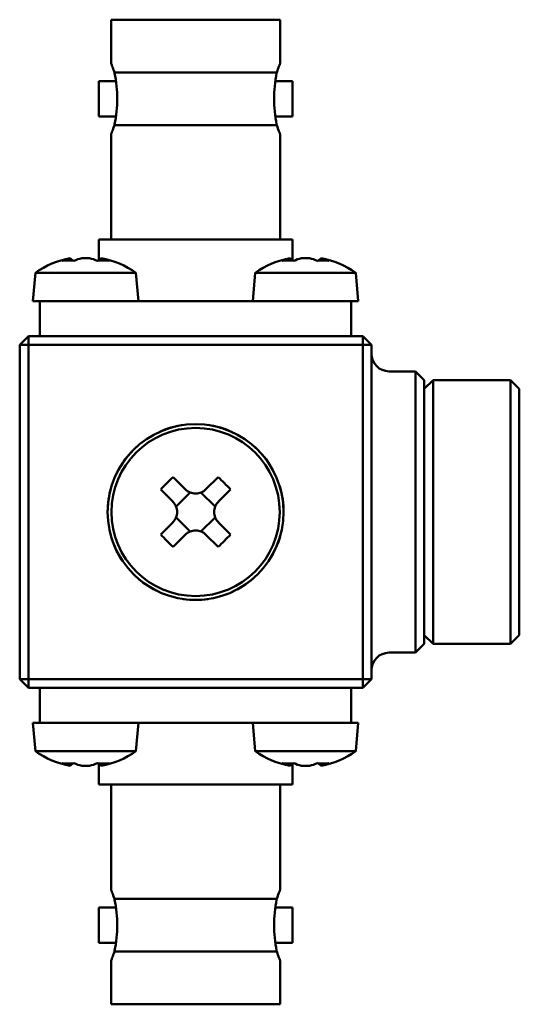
# Model space of a CAD drawing. Header units: millimetres. Extents: x 32 to 179, y 106 to 220.
# Tile 2 of 2: x 151 to 179, y 106 to 162. Entities that reach past the tile are written whole.
import ezdxf

# ---------------------------------------------------------------- set-up
doc = ezdxf.new("R2010")
doc.units = ezdxf.units.MM
doc.layers.add('Viditelné hrany(CSN)', color=7, linetype='Continuous', lineweight=50)

msp = doc.modelspace()

# ---------------------------------------------------------------- linework, layer by layer
at = {"layer": 'Viditelné hrany(CSN)'}
for p, q in [((165.547, 162.118), (155.947, 162.118)), ((155.947, 162.118), (155.947, 159.618)), ((165.547, 162.118), (165.547, 159.618)), ((165.361, 159.118), (156.133, 159.118)), ((155.247, 158.618), (155.247, 156.618)), ((156.22, 158.618), (155.247, 158.618)), ((166.247, 158.618), (165.274, 158.618)), ((166.247, 158.618), (166.247, 156.618)), ((156.22, 156.618), (155.247, 156.618)), ((166.247, 156.618), (165.274, 156.618)), ((156.133, 156.118), (165.361, 156.118)), ((155.947, 155.618), (155.947, 149.618)), ((165.547, 155.618), (165.547, 149.618)), ((155.247, 149.618), (166.247, 149.618)), ((155.247, 148.445), (155.247, 149.618)), ((166.247, 148.445), (166.247, 149.618)), ((153.615, 148.553), (153.615, 148.558)), ((153.789, 148.41), (153.615, 148.558)), ((155.206, 148.41), (155.38, 148.558)), ((155.38, 148.558), (155.38, 148.553)), ((166.115, 148.553), (166.115, 148.558)), ((166.289, 148.41), (166.115, 148.558)), ((167.706, 148.41), (167.88, 148.558)), ((167.88, 148.558), (167.88, 148.553)), ((151.637, 147.718), (151.497, 146.118)), ((151.637, 147.718), (157.357, 147.718)), ((157.357, 147.718), (157.497, 146.118)), ((164.137, 147.718), (163.997, 146.118)), ((164.137, 147.718), (169.857, 147.718)), ((169.857, 147.718), (169.997, 146.118)), ((151.497, 146.118), (155.994, 146.118)), ((151.897, 146.118), (151.897, 144.118)), ((155.994, 146.118), (165.501, 146.118)), ((165.501, 146.118), (169.997, 146.118)), ((169.597, 144.118), (169.597, 146.118)), ((150.747, 143.618), (151.247, 144.118)), ((151.247, 144.118), (151.247, 143.618)), ((170.247, 144.118), (151.247, 144.118)), ((170.247, 144.118), (170.747, 143.618)), ((170.247, 143.618), (170.247, 144.118)), ((151.247, 143.618), (150.747, 143.618)), ((150.747, 143.618), (150.747, 124.618)), ((151.247, 143.618), (170.247, 143.618)), ((151.247, 124.618), (151.247, 143.618)), ((170.747, 143.618), (170.247, 143.618)), ((170.247, 143.618), (170.247, 124.618)), ((170.747, 124.618), (170.747, 143.618)), ((171.747, 142.118), (173.247, 142.118)), ((173.247, 126.118), (173.247, 142.118)), ((173.747, 141.618), (173.247, 142.118)), ((173.747, 141.618), (173.747, 126.618)), ((173.747, 141.118), (174.247, 141.618)), ((174.247, 141.618), (174.247, 126.618)), ((178.647, 141.618), (174.247, 141.618)), ((178.647, 126.618), (178.647, 141.618)), ((179.147, 141.118), (178.647, 141.618)), ((179.147, 141.118), (179.147, 127.118)), ((160.158, 135.415), (159.468, 136.105)), ((162.027, 136.105), (161.337, 135.415)), ((158.761, 135.398), (159.451, 134.707)), ((160.443, 135.228), (159.637, 134.423)), ((161.857, 134.423), (161.052, 135.228)), ((162.044, 134.707), (162.734, 135.398)), ((159.451, 133.529), (158.761, 132.839)), ((159.637, 133.814), (160.443, 133.008)), ((161.052, 133.008), (161.857, 133.814)), ((162.734, 132.839), (162.044, 133.529)), ((159.468, 132.132), (160.158, 132.822)), ((161.337, 132.822), (162.027, 132.132)), ((173.747, 126.618), (173.247, 126.118)), ((173.747, 127.118), (174.247, 126.618)), ((178.647, 126.618), (174.247, 126.618)), ((179.147, 127.118), (178.647, 126.618)), ((171.747, 126.118), (173.247, 126.118)), ((151.247, 124.118), (150.747, 124.618)), ((150.747, 124.618), (151.247, 124.618)), ((151.247, 124.618), (151.247, 124.118)), ((170.247, 124.618), (151.247, 124.618)), ((170.247, 124.618), (170.747, 124.618)), ((170.247, 124.118), (170.247, 124.618)), ((170.747, 124.618), (170.247, 124.118)), ((151.247, 124.118), (170.247, 124.118)), ((151.897, 124.118), (151.897, 122.118)), ((169.597, 122.118), (169.597, 124.118)), ((155.994, 122.118), (151.497, 122.118)), ((151.637, 120.518), (151.497, 122.118)), ((165.501, 122.118), (155.994, 122.118)), ((157.357, 120.518), (157.497, 122.118)), ((164.137, 120.518), (163.997, 122.118)), ((169.997, 122.118), (165.501, 122.118)), ((169.857, 120.518), (169.997, 122.118)), ((157.357, 120.518), (151.637, 120.518)), ((169.857, 120.518), (164.137, 120.518)), ((153.789, 119.826), (153.615, 119.678)), ((153.615, 119.678), (153.615, 119.684)), ((155.206, 119.826), (155.38, 119.678)), ((155.247, 119.791), (155.247, 118.618)), ((155.38, 119.684), (155.38, 119.678)), ((166.289, 119.826), (166.115, 119.678)), ((166.115, 119.678), (166.115, 119.684)), ((166.247, 119.791), (166.247, 118.618)), ((167.706, 119.826), (167.88, 119.678)), ((167.88, 119.684), (167.88, 119.678)), ((166.247, 118.618), (155.247, 118.618)), ((155.947, 112.618), (155.947, 118.618)), ((165.547, 112.618), (165.547, 118.618)), ((165.361, 112.118), (156.133, 112.118)), ((155.247, 109.618), (155.247, 111.618)), ((155.247, 111.618), (156.22, 111.618)), ((165.274, 111.618), (166.247, 111.618)), ((166.247, 109.618), (166.247, 111.618)), ((155.247, 109.618), (156.22, 109.618)), ((165.274, 109.618), (166.247, 109.618)), ((156.133, 109.118), (165.361, 109.118)), ((155.947, 106.118), (155.947, 108.618)), ((165.547, 106.118), (165.547, 108.618)), ((155.947, 106.118), (165.547, 106.118))]:
    msp.add_line(p, q, dxfattribs=at)
for radius in [5, 4.781]:
    msp.add_circle((160.747, 134.118), radius, dxfattribs=at)
for centre, radius, start, end in [((154.497, 143.733), 4.905, 100.3626, 125.6635), ((154.497, 143.733), 4.825, 87.3184, 92.6816), ((154.497, 143.733), 4.905, 54.3365, 79.6374), ((166.997, 143.733), 4.905, 100.3626, 125.6635), ((166.997, 143.733), 4.825, 87.3184, 92.6816), ((166.997, 143.733), 4.905, 54.3365, 79.6374), ((171.747, 143.118), 1, 180, 270), ((160.747, 134.118), 5, 98.1818, 114.5455), ((160.747, 134.118), 5, 65.4545, 81.8182), ((160.747, 134.118), 5, 130.9091, 147.2727), ((160.747, 134.118), 5, 32.7273, 49.0909), ((160.747, 134.118), 5, 163.6364, 180), ((160.747, 134.118), 5, 0, 16.3636), ((160.747, 134.118), 5, 196.3636, 212.7273), ((160.747, 134.118), 5, 327.2727, 343.6364), ((160.747, 134.118), 5, 229.0909, 245.4545), ((160.747, 134.118), 5, 294.5455, 310.9091), ((160.747, 134.118), 5, 261.8182, 278.1818), ((171.747, 125.118), 1, 90, 180), ((154.497, 124.504), 4.905, 234.3365, 259.6374), ((154.497, 124.504), 4.905, 280.3626, 305.6635), ((166.997, 124.504), 4.905, 234.3365, 259.6374), ((166.997, 124.504), 4.905, 280.3626, 305.6635), ((154.497, 124.504), 4.825, 267.3184, 272.6816), ((166.997, 124.504), 4.825, 267.3184, 272.6816)]:
    msp.add_arc(centre, radius, start, end, dxfattribs=at)
for centre, major_axis, ratio, start_param, end_param in [((154.169, 143.733), (0, 4.883), 0.707107, 0.161152, 0.29423), ((155.176, 144.287), (-3.021, 3.703), 0.612486, 5.722442, 5.917077), ((154.826, 143.733), (0, 4.883), 0.707107, 0.161152, 0.29423), ((154.169, 143.733), (0, 4.883), 0.707107, 5.988955, 6.122034), ((153.818, 144.287), (3.021, 3.703), 0.612486, 0.366108, 0.560743), ((154.826, 143.733), (0, 4.883), 0.707107, 5.988955, 6.122034), ((166.669, 143.733), (0, 4.883), 0.707107, 0.161152, 0.29423), ((167.676, 144.287), (-3.021, 3.703), 0.612486, 5.722442, 5.917077), ((167.326, 143.733), (0, 4.883), 0.707107, 0.161152, 0.29423), ((166.669, 143.733), (0, 4.883), 0.707107, 5.988955, 6.122034), ((166.318, 144.287), (3.021, 3.703), 0.612486, 0.366108, 0.560743), ((167.326, 143.733), (0, 4.883), 0.707107, 5.988955, 6.122034), ((162.056, 132.81), (5.896, 5.896), 0.499722, 1.510799, 1.630794), ((159.439, 132.81), (5.896, -5.896), 0.499722, 1.510799, 1.630794), ((162.056, 135.427), (-5.896, 5.896), 0.499722, 1.510799, 1.630794), ((159.439, 135.427), (-5.896, -5.896), 0.499722, 1.510799, 1.630794), ((154.169, 124.504), (0, -4.883), 0.707107, 5.988955, 6.122034), ((155.176, 123.95), (-3.021, -3.703), 0.612486, 0.366108, 0.560743), ((154.826, 124.504), (0, -4.883), 0.707107, 5.988955, 6.122034), ((154.169, 124.504), (0, -4.883), 0.707107, 0.161152, 0.29423), ((153.818, 123.95), (3.021, -3.703), 0.612486, 5.722442, 5.917077), ((154.826, 124.504), (0, -4.883), 0.707107, 0.161152, 0.29423), ((166.669, 124.504), (0, -4.883), 0.707107, 5.988955, 6.122034), ((167.676, 123.95), (-3.021, -3.703), 0.612486, 0.366108, 0.560743), ((167.326, 124.504), (0, -4.883), 0.707107, 5.988955, 6.122034), ((166.669, 124.504), (0, -4.883), 0.707107, 0.161152, 0.29423), ((166.318, 123.95), (3.021, -3.703), 0.612486, 5.722442, 5.917077), ((167.326, 124.504), (0, -4.883), 0.707107, 0.161152, 0.29423)]:
    msp.add_ellipse(centre, major_axis=major_axis, ratio=ratio, start_param=start_param, end_param=end_param, dxfattribs=at)
for points, knots in [([(155.947, 159.618), (155.947, 159.618), (155.969, 159.567), (156.043, 159.379), (156.088, 159.258), (156.133, 159.118)], [0.9163236, 0.9163236, 0.9163236, 0.9163236, 0.9926378, 0.9926378, 1.0562653, 1.0562653, 1.0562653, 1.0562653]), ([(165.361, 159.118), (165.407, 159.258), (165.452, 159.379), (165.525, 159.567), (165.547, 159.618), (165.547, 159.618)], [0.1654995, 0.1654995, 0.1654995, 0.1654995, 0.2291271, 0.2291271, 0.3054412, 0.3054412, 0.3054412, 0.3054412]), ([(156.133, 159.118), (156.136, 159.106), (156.138, 159.095), (156.242, 158.588), (156.289, 158.082), (156.289, 157.155), (156.242, 156.649), (156.138, 156.142), (156.136, 156.13), (156.133, 156.118)], [2.1108788, 2.1108788, 2.1108788, 2.1108788, 2.114198, 2.114198, 2.2532704, 2.2532704, 2.3923428, 2.3923428, 2.395662, 2.395662, 2.395662, 2.395662]), ([(165.361, 156.118), (165.359, 156.13), (165.357, 156.142), (165.253, 156.649), (165.205, 157.155), (165.205, 158.082), (165.253, 158.588), (165.357, 159.095), (165.359, 159.106), (165.361, 159.118)], [2.1108788, 2.1108788, 2.1108788, 2.1108788, 2.114198, 2.114198, 2.2532704, 2.2532704, 2.3923428, 2.3923428, 2.395662, 2.395662, 2.395662, 2.395662]), ([(156.133, 156.118), (156.088, 155.978), (156.043, 155.858), (155.969, 155.67), (155.947, 155.618), (155.947, 155.618)], [0.1654995, 0.1654995, 0.1654995, 0.1654995, 0.2291271, 0.2291271, 0.3054412, 0.3054412, 0.3054412, 0.3054412]), ([(165.547, 155.618), (165.547, 155.618), (165.525, 155.67), (165.452, 155.858), (165.407, 155.978), (165.361, 156.118)], [0.9163236, 0.9163236, 0.9163236, 0.9163236, 0.9926378, 0.9926378, 1.0562653, 1.0562653, 1.0562653, 1.0562653]), ([(161.337, 135.415), (161.336, 135.414), (161.335, 135.413), (161.26, 135.339), (161.167, 135.276), (160.963, 135.191), (160.852, 135.171), (160.747, 135.171), (160.643, 135.171), (160.532, 135.191), (160.327, 135.276), (160.234, 135.339), (160.16, 135.413), (160.159, 135.414), (160.158, 135.415)], [0.4454851, 0.4454851, 0.4454851, 0.4454851, 0.445887, 0.445887, 0.4772362, 0.4772362, 0.5085854, 0.5085854, 0.5085854, 0.5399345, 0.5399345, 0.5712837, 0.5712837, 0.5716857, 0.5716857, 0.5716857, 0.5716857]), ([(159.451, 134.707), (159.452, 134.707), (159.453, 134.706), (159.526, 134.631), (159.59, 134.538), (159.674, 134.334), (159.695, 134.223), (159.695, 134.118), (159.695, 134.014), (159.674, 133.902), (159.59, 133.698), (159.526, 133.605), (159.453, 133.531), (159.452, 133.53), (159.451, 133.529)], [0.4454851, 0.4454851, 0.4454851, 0.4454851, 0.445887, 0.445887, 0.4772362, 0.4772362, 0.5085854, 0.5085854, 0.5085854, 0.5399345, 0.5399345, 0.5712837, 0.5712837, 0.5716857, 0.5716857, 0.5716857, 0.5716857]), ([(162.044, 133.529), (162.043, 133.53), (162.042, 133.531), (161.968, 133.605), (161.905, 133.698), (161.82, 133.902), (161.8, 134.014), (161.8, 134.118), (161.8, 134.223), (161.82, 134.334), (161.905, 134.538), (161.968, 134.631), (162.042, 134.706), (162.043, 134.707), (162.044, 134.707)], [0.4454851, 0.4454851, 0.4454851, 0.4454851, 0.445887, 0.445887, 0.4772362, 0.4772362, 0.5085854, 0.5085854, 0.5085854, 0.5399345, 0.5399345, 0.5712837, 0.5712837, 0.5716857, 0.5716857, 0.5716857, 0.5716857]), ([(160.158, 132.822), (160.159, 132.823), (160.16, 132.824), (160.234, 132.897), (160.327, 132.961), (160.532, 133.045), (160.643, 133.066), (160.747, 133.066), (160.852, 133.066), (160.963, 133.045), (161.167, 132.961), (161.26, 132.897), (161.335, 132.824), (161.336, 132.823), (161.337, 132.822)], [0.4454851, 0.4454851, 0.4454851, 0.4454851, 0.445887, 0.445887, 0.4772362, 0.4772362, 0.5085854, 0.5085854, 0.5085854, 0.5399345, 0.5399345, 0.5712837, 0.5712837, 0.5716857, 0.5716857, 0.5716857, 0.5716857]), ([(155.947, 112.618), (155.947, 112.618), (155.969, 112.567), (156.043, 112.379), (156.088, 112.258), (156.133, 112.118)], [0.9163236, 0.9163236, 0.9163236, 0.9163236, 0.9926378, 0.9926378, 1.0562653, 1.0562653, 1.0562653, 1.0562653]), ([(165.361, 112.118), (165.407, 112.258), (165.452, 112.379), (165.525, 112.567), (165.547, 112.618), (165.547, 112.618)], [0.1654995, 0.1654995, 0.1654995, 0.1654995, 0.2291271, 0.2291271, 0.3054412, 0.3054412, 0.3054412, 0.3054412]), ([(156.133, 112.118), (156.136, 112.106), (156.138, 112.095), (156.242, 111.588), (156.289, 111.082), (156.289, 110.155), (156.242, 109.649), (156.138, 109.142), (156.136, 109.13), (156.133, 109.118)], [2.1108788, 2.1108788, 2.1108788, 2.1108788, 2.114198, 2.114198, 2.2532704, 2.2532704, 2.3923428, 2.3923428, 2.395662, 2.395662, 2.395662, 2.395662]), ([(165.361, 109.118), (165.359, 109.13), (165.357, 109.142), (165.253, 109.649), (165.205, 110.155), (165.205, 111.082), (165.253, 111.588), (165.357, 112.095), (165.359, 112.106), (165.361, 112.118)], [2.1108788, 2.1108788, 2.1108788, 2.1108788, 2.114198, 2.114198, 2.2532704, 2.2532704, 2.3923428, 2.3923428, 2.395662, 2.395662, 2.395662, 2.395662]), ([(156.133, 109.118), (156.088, 108.978), (156.043, 108.858), (155.969, 108.67), (155.947, 108.618), (155.947, 108.618)], [0.1654995, 0.1654995, 0.1654995, 0.1654995, 0.2291271, 0.2291271, 0.3054412, 0.3054412, 0.3054412, 0.3054412]), ([(165.547, 108.618), (165.547, 108.618), (165.525, 108.67), (165.452, 108.858), (165.407, 108.978), (165.361, 109.118)], [0.9163236, 0.9163236, 0.9163236, 0.9163236, 0.9926378, 0.9926378, 1.0562653, 1.0562653, 1.0562653, 1.0562653])]:
    msp.add_open_spline(points, degree=3, knots=knots, dxfattribs=at)
for points in [[(153.615, 148.553), (153.669, 148.506), (153.723, 148.459), (153.776, 148.411)], [(155.38, 148.553), (155.326, 148.506), (155.272, 148.459), (155.218, 148.411)], [(166.115, 148.553), (166.169, 148.506), (166.223, 148.459), (166.276, 148.411)], [(167.88, 148.553), (167.826, 148.506), (167.772, 148.459), (167.718, 148.411)], [(153.615, 119.684), (153.669, 119.731), (153.723, 119.778), (153.776, 119.825)], [(155.38, 119.684), (155.326, 119.731), (155.272, 119.778), (155.218, 119.825)], [(166.115, 119.684), (166.169, 119.731), (166.223, 119.778), (166.276, 119.825)], [(167.88, 119.684), (167.826, 119.731), (167.772, 119.778), (167.718, 119.825)]]:
    msp.add_open_spline(points, degree=3, dxfattribs=at)

doc.saveas('drawing.dxf')
